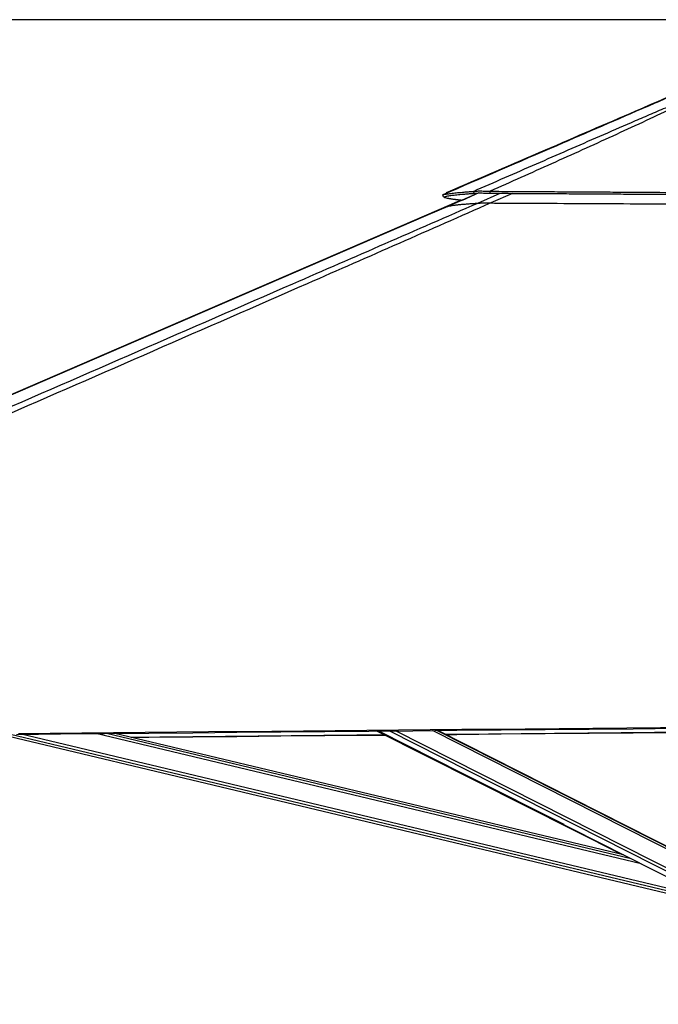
# Model space of a CAD drawing. Header units: millimetres. Extents: x 10 to 13239, y 20 to 10604.
# Tile 3 of 139: x 1709 to 2318, y 2840 to 3781. Entities that reach past the tile are written whole.
import ezdxf

# ---------------------------------------------------------------- set-up
doc = ezdxf.new("R2010")
doc.units = ezdxf.units.MM
doc.layers.add('COMPONENT_GEOMETRY', color=7, linetype='Continuous')
doc.styles.add('SLDTEXTSTYLE0', font='TXT', dxfattribs={"width": 0.75})
doc.dimstyles.new('SLDDIMSTYLE1', dxfattribs={"dimtxt": 75, "dimasz": 3.302, "dimexe": 0, "dimexo": 0.0625, "dimgap": 18.75, "dimtad": 0, "dimtih": 1, "dimtoh": 1, "dimdec": 1, "dimrnd": 1e-09, "dimzin": 12, "dimdsep": 46, "dimtxsty": 'SLDTEXTSTYLE0', "dimsah": 1, "dimcen": 0.09, "dimadec": 0, "dimazin": 3, "dimtfac": 1, "dimtdec": 1, "dimtofl": 0, "dimtmove": 0, "dimatfit": 3, "dimfxl": 1, "dimfrac": 2, "dimtolj": 1, "dimtzin": 12, "dimarcsym": 0})

# ---------------------------------------------------------------- blocks, each defined once
blk = doc.blocks.new('_D_5')
at = {"layer": 'COMPONENT_GEOMETRY', "color": 7}
for p, q in [((3876.96, 3780.57), (483.91, 3780.57)), ((487.09, 3780.57), (487.09, 2443.57)), ((337.04, 2428.34), (314.19, 2428.34)), ((314.19, 2428.34), (314.19, 2309.28)), ((637.14, 2428.34), (659.99, 2428.34)), ((659.99, 2428.34), (659.99, 2309.28)), ((314.19, 2309.28), (337.04, 2309.28)), ((659.99, 2309.28), (637.14, 2309.28)), ((487.09, 860.07), (487.09, 2197.06)), ((3847.07, 860.07), (483.91, 860.07))]:
    blk.add_line(p, q, dxfattribs=at)
for points in [[(487.09, 3780.57), (486.58, 3777.27), (487.6, 3777.27)], [(487.09, 860.07), (487.6, 863.37), (486.58, 863.37)]]:
    blk.add_solid(points, dxfattribs=at)
at = {"layer": 'COMPONENT_GEOMETRY', "color": 7, "char_height": 75, "attachment_point": 1, "style": 'SLDTEXTSTYLE0'}
for s, insert in [('9\'6.98"', (337.04, 2405.96)), ('2920.5mm', (240.94, 2293.74))]:
    blk.add_mtext(s, dxfattribs=dict(at, insert=insert))

msp = doc.modelspace()

# ---------------------------------------------------------------- linework, layer by layer
at = {"color": 7, "linetype": 'Continuous', "lineweight": 25}
for p, q in [((2112.49, 3613.33), (2112.48, 3613.33)), ((2113.28, 3611.49), (2112.48, 3613.33)), ((2113.31, 3611.47), (2113.28, 3611.49)), ((2115.84, 3615.14), (2116.27, 3614.96)), ((2146.86, 3615.1), (2117.25, 3602.31)), ((2142.38, 3614.82), (2141.67, 3616.68)), ((2157.66, 3614.89), (2157.56, 3616.76)), ((2129.84, 3608.12), (2120.6, 3604.13)), ((1691.8, 3098.11), (2340.5, 2943.31)), ((2284.93, 2983.3), (1799.69, 3099.1)), ((2049.96, 3101.38), (2283.63, 2983.61)), ((2051.85, 3101.4), (2359.84, 2945.34)), ((2370.69, 2968.74), (2107.87, 3101.91))]:
    msp.add_line(p, q, dxfattribs=at)
at = {"color": 8, "linetype": 'Continuous', "lineweight": 25}
for p, q in [((2147, 3615.1), (2130.84, 3608.01)), ((2145.94, 3605.49), (2167.33, 3614.83)), ((2178.91, 3614.77), (2158.2, 3605.56)), ((2120.6, 3604.13), (2121.03, 3603.95)), ((2340.95, 2945.21), (1699.93, 3098.19)), ((2341.52, 2947.61), (1710.15, 3098.28)), ((2301.81, 2974.74), (1781.42, 3098.93)), ((2292.37, 2979.53), (1791.63, 3099.02)), ((2228.21, 3012.04), (2050.93, 3101.39)), ((2367.03, 2946.64), (2061.42, 3101.49)), ((2368.52, 2948.96), (2067.39, 3101.54)), ((2372.62, 2965.12), (2102.75, 3101.86)), ((2372.3, 2967.44), (2106.93, 3101.9))]:
    msp.add_line(p, q, dxfattribs=at)
at = {"color": 7, "linetype": 'Continuous', "lineweight": 25, "flags": 128}
for points in [[(2120.6, 3604.13), (1669.1, 3408.98), (1339.62, 3266.58), (1010.13, 3124.17), (1004.86, 3121.89)], [(2117.25, 3602.31), (2096.47, 3593.34), (1669.05, 3408.74), (1010.07, 3124.14), (1004.86, 3121.89)], [(1705.82, 3098.24), (1747.84, 3098.62), (1789.87, 3099.01), (1831.89, 3099.39), (1873.92, 3099.77), (1915.94, 3100.16), (1957.96, 3100.54), (1999.99, 3100.92), (2042.01, 3101.31), (2084.04, 3101.69), (2126.06, 3102.08), (2168.09, 3102.46), (2210.11, 3102.85), (2252.13, 3103.24), (2294.16, 3103.62), (2336.18, 3104.01), (2417.34, 3104.75)], [(1707.75, 3099.18), (1737.95, 3099.45), (1768.16, 3099.73), (1798.36, 3100), (1858.77, 3100.55), (1888.98, 3100.83), (1949.39, 3101.38), (1979.59, 3101.66), (2040, 3102.21), (2070.21, 3102.48), (2130.62, 3103.04), (2191.03, 3103.59), (2417.34, 3105.67)], [(2057.5, 3097.58), (2030.47, 3097.34), (1999.13, 3097.05), (1936.44, 3096.48), (1905.1, 3096.19), (1842.41, 3095.62), (1815.31, 3095.37)], [(1815.37, 3095.35), (1831.87, 3095.5), (1873.89, 3095.89), (1915.92, 3096.27), (1957.94, 3096.66), (1999.97, 3097.04), (2041.99, 3097.43), (2057.53, 3097.57)], [(2409.84, 3100.82), (2187.19, 3098.77), (2124.5, 3098.2), (2115.37, 3098.11)], [(2115.39, 3098.1), (2126.04, 3098.2), (2168.07, 3098.58), (2210.09, 3098.97), (2252.11, 3099.36), (2294.14, 3099.74), (2336.16, 3100.13), (2409.84, 3100.81)]]:
    msp.add_lwpolyline(points, dxfattribs=at)
at = {"color": 7, "linetype": 'Continuous', "lineweight": 25}
for points, knots in [([(2329.93, 3707.67), (2318.72, 3702.83), (2278.79, 3685.57), (2207.43, 3654.73), (2147.27, 3628.73), (2115.84, 3615.14)], [0, 0, 0, 0, 0.15699, 0.559603, 1, 1, 1, 1]), ([(2141.67, 3616.68), (2161.71, 3625.44), (2191.76, 3638.57), (2232.05, 3656.17), (2262.24, 3669.34), (2287.48, 3680.33), (2307.75, 3689.09), (2323.42, 3695.8), (2339.59, 3702.65), (2351.01, 3707.22), (2356.73, 3709.51)], [0, 0, 0, 0, 0.285603, 0.428412, 0.57122, 0.71153, 0.781704, 0.851877, 0.925906, 1, 1, 1, 1]), ([(2358.46, 3709.51), (2357.88, 3709.22), (2353.16, 3706.8), (2343.98, 3702.2), (2326.11, 3693.47), (2303.03, 3682.53), (2264.92, 3664.93), (2216.47, 3642.99), (2177.2, 3625.5), (2157.56, 3616.76)], [0, 0, 0, 0, 0.009709, 0.078972, 0.148245, 0.288662, 0.42909, 0.714542, 1, 1, 1, 1]), ([(2330.01, 3707.28), (2326.33, 3705.68), (2319.88, 3702.9), (2313.45, 3700.12), (2310.7, 3698.94)], [0, 0, 0, 0, 0.571898, 1, 1, 1, 1]), ([(2310.7, 3698.94), (2309.8, 3698.54), (2279.97, 3685.66), (2213.9, 3657.13), (2148.73, 3628.98), (2112.49, 3613.33)], [0, 0, 0, 0, 0.013717, 0.451435, 1, 1, 1, 1]), ([(2112.48, 3613.33), (2113.23, 3613.51), (2114.72, 3613.88), (2118.13, 3614.44), (2121.75, 3614.91), (2125.2, 3615.29), (2128.08, 3615.57), (2131.18, 3615.86), (2134.49, 3616.14), (2137.96, 3616.41), (2140.44, 3616.59), (2141.67, 3616.68)], [0, 0, 0, 0, 0.167775, 0.334595, 0.499922, 0.586386, 0.671688, 0.755755, 0.838527, 0.919956, 1, 1, 1, 1]), ([(2113.28, 3611.49), (2114.03, 3611.68), (2115.52, 3612.04), (2118.91, 3612.6), (2122.53, 3613.06), (2125.96, 3613.44), (2128.84, 3613.72), (2131.93, 3614), (2135.22, 3614.28), (2138.68, 3614.55), (2141.16, 3614.73), (2142.38, 3614.82)], [0, 0, 0, 0, 0.167779, 0.334598, 0.499922, 0.586385, 0.671686, 0.755752, 0.838523, 0.919954, 1, 1, 1, 1]), ([(2130.84, 3608.01), (2130.29, 3608.07), (2129.24, 3608.19), (2127.82, 3608.35), (2126.57, 3608.49), (2125.61, 3608.61), (2124.89, 3608.7), (2124.36, 3608.77), (2123.87, 3608.84), (2123.32, 3608.91), (2122.66, 3609), (2121.91, 3609.11), (2121.16, 3609.22), (2120.45, 3609.33), (2119.79, 3609.44), (2119.18, 3609.54), (2118.61, 3609.65), (2117.46, 3609.86), (2115.96, 3610.19), (2114.53, 3610.63), (2113.74, 3610.97), (2113.59, 3611.16), (2113.55, 3611.21)], [0, 0, 0, 0, 0.055643, 0.106521, 0.152576, 0.193749, 0.217112, 0.238519, 0.257962, 0.278246, 0.307332, 0.343684, 0.37919, 0.413841, 0.447628, 0.480546, 0.512588, 0.543777, 0.684399, 0.822085, 0.956567, 1, 1, 1, 1]), ([(2141.67, 3616.68), (2141.97, 3616.73), (2142.55, 3616.83), (2143.84, 3616.93), (2145.43, 3617), (2147.39, 3617.03), (2149.66, 3617.02), (2152.14, 3616.97), (2154.79, 3616.88), (2156.62, 3616.8), (2157.56, 3616.76)], [0, 0, 0, 0, 0.12559, 0.245857, 0.373809, 0.499563, 0.625511, 0.754028, 0.874265, 1, 1, 1, 1]), ([(2142.38, 3614.82), (2142.66, 3614.86), (2143.2, 3614.94), (2144.41, 3615.03), (2145.93, 3615.1), (2147.81, 3615.12), (2150, 3615.11), (2153.2, 3615.06), (2155.89, 3614.96), (2157.66, 3614.89)], [0, 0, 0, 0, 0.126073, 0.246464, 0.374254, 0.499688, 0.62533, 0.753724, 1, 1, 1, 1]), ([(2157.56, 3616.76), (2165.17, 3616.71), (2180.59, 3616.62), (2204.09, 3616.48), (2223.19, 3616.36), (2237.72, 3616.27), (2247.48, 3616.21), (2257.33, 3616.15), (2267.28, 3616.09), (2277.32, 3616.03), (2298.35, 3615.89), (2330.57, 3615.69), (2374.16, 3615.42), (2403.44, 3615.23), (2418.16, 3615.14)], [0, 0, 0, 0, 0.088263, 0.178889, 0.271856, 0.309012, 0.346519, 0.384374, 0.422575, 0.461117, 0.49998, 0.664575, 0.831412, 1, 1, 1, 1]), ([(2157.66, 3614.89), (2165.27, 3614.85), (2180.69, 3614.76), (2204.18, 3614.62), (2223.28, 3614.51), (2237.8, 3614.42), (2247.55, 3614.36), (2257.4, 3614.3), (2267.34, 3614.24), (2277.38, 3614.18), (2298.4, 3614.05), (2330.61, 3613.85), (2374.18, 3613.58), (2403.45, 3613.4), (2418.16, 3613.3)], [0, 0, 0, 0, 0.088266, 0.178895, 0.271862, 0.309017, 0.346524, 0.384379, 0.422579, 0.46112, 0.499984, 0.664576, 0.831411, 1, 1, 1, 1]), ([(2158.2, 3605.56), (2129.07, 3592.69), (2070.83, 3566.95), (1914.38, 3498.3), (1590.57, 3356.79), (1257.89, 3211.82), (1023.04, 3109.49), (984.79, 3092.83), (984.33, 3092.63)], [0, 0, 0, 0, 0.074799, 0.149599, 0.400522, 0.902383, 0.998828, 1, 1, 1, 1]), ([(2117.25, 3602.31), (2117.8, 3602.45), (2118.92, 3602.74), (2121.25, 3603.16), (2124.11, 3603.57), (2127.57, 3603.98), (2131.65, 3604.39), (2136.14, 3604.78), (2140.9, 3605.14), (2144.26, 3605.37), (2145.94, 3605.49)], [0, 0, 0, 0, 0.128394, 0.256787, 0.385317, 0.513846, 0.644474, 0.775143, 0.887559, 1, 1, 1, 1]), ([(2145.94, 3605.49), (2146.11, 3605.5), (2146.46, 3605.51), (2147.4, 3605.54), (2148.73, 3605.56), (2150.38, 3605.57), (2152.23, 3605.57), (2154.77, 3605.57), (2156.84, 3605.56), (2158.2, 3605.56)], [0, 0, 0, 0, 0.134323, 0.268461, 0.404228, 0.539884, 0.657211, 0.774643, 1, 1, 1, 1]), ([(2158.2, 3605.56), (2167.72, 3605.51), (2186.78, 3605.42), (2222.65, 3605.25), (2265.85, 3605.02), (2316.48, 3604.74), (2367.25, 3604.44), (2401.18, 3604.23), (2418.15, 3604.13)], [0, 0, 0, 0, 0.110694, 0.221407, 0.41577, 0.610256, 0.80507, 1, 1, 1, 1])]:
    msp.add_open_spline(points, degree=3, knots=knots, dxfattribs=at)
at = {"color": 8, "linetype": 'Continuous', "lineweight": 25}
msp.add_open_spline([(1006.22, 3108.83), (1157.66, 3174.77), (1380.26, 3271.7), (1701.34, 3411.56), (1900.35, 3498.29), (2057.64, 3566.91), (2116.51, 3592.63), (2145.94, 3605.49)], degree=3, knots=[0, 0, 0, 0, 0.398991, 0.586468, 0.845622, 0.922811, 1, 1, 1, 1], dxfattribs=at)

# ---------------------------------------------------------------- dimensions: what is measured, and where the dimension line sits
at = {"layer": 'COMPONENT_GEOMETRY', "color": 7}
dim = msp.add_linear_dim(base=(487.09, 3780.57), p1=(3848.34, 860.07), p2=(3878.23, 3780.57), angle=90, dimstyle='SLDDIMSTYLE1', dxfattribs=at)
dim.commit()
dim.dimension.update_dxf_attribs({"geometry": '_D_5', "text_midpoint": (487.09, 2320.32), "dimtype": 160})

doc.saveas('drawing.dxf')
